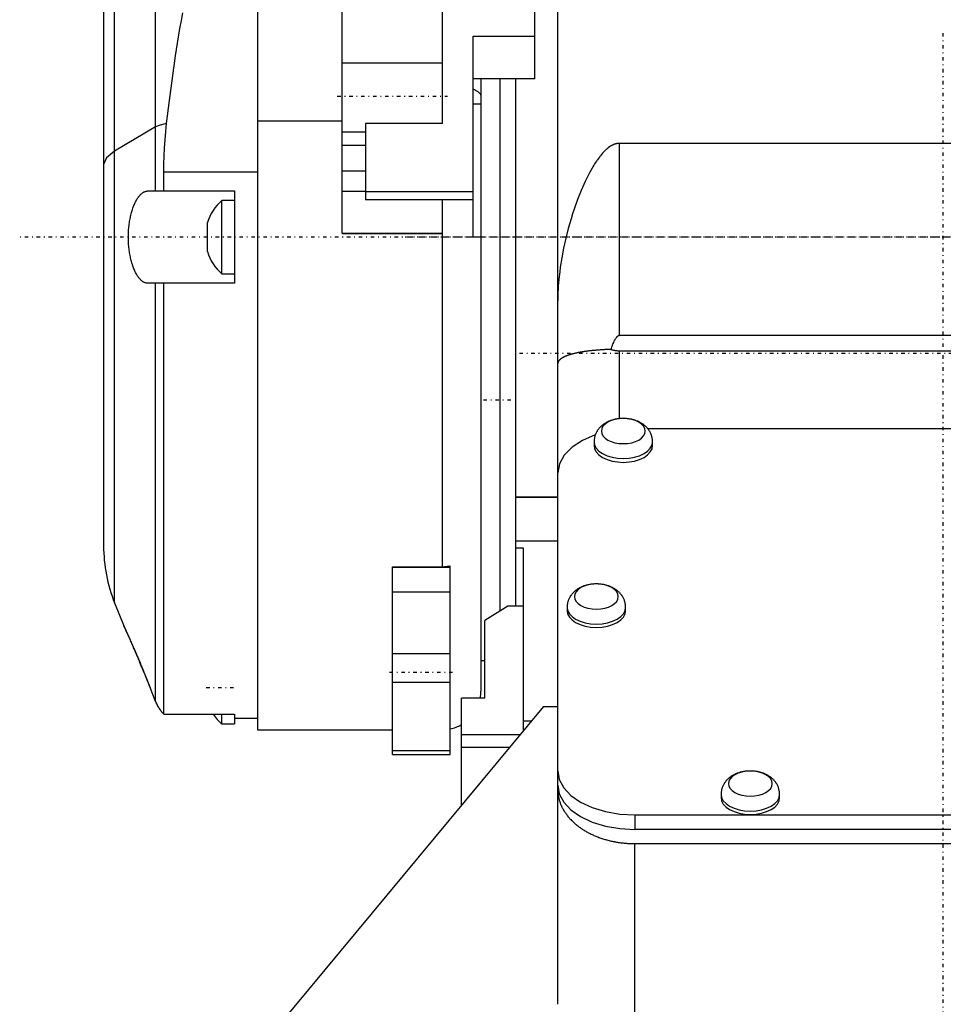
# Model space of a CAD drawing. Extents: x -128 to 128, y -5 to 906.
# Tile 3 of 8: x -120 to 0, y 230 to 358. Entities that reach past the tile are written whole.
import ezdxf

# ---------------------------------------------------------------- set-up
doc = ezdxf.new("R2010")
doc.units = 0
doc.linetypes.add('CENTER', pattern=[1.5, 0.45, -0.5, 0.05, -0.5])
doc.layers.add('AM_0', color=7, linetype='CONTINUOUS')
doc.layers.add('AM_7', color=7, linetype='CENTER')

msp = doc.modelspace()

# ---------------------------------------------------------------- linework, layer by layer
at = {"layer": 'AM_0', "color": 7, "linetype": 'CONTINUOUS'}
for p, q in [((-107.57, 282.48), (-107.57, 770.02)), ((-109, 762.6), (-109, 289.9)), ((-65, 344.77), (-65, 408)), ((-78, 330.46), (-78, 393.43)), ((-102.24, 336), (-102.24, 384)), ((-53, 350.55), (-53, 376.02)), ((-89, 362.34), (-89, 266)), ((-50, 230.33), (-50, 360)), ((-61, 356.11), (-53, 356.11)), ((-61, 330), (-61, 356.11)), ((-78, 352.64), (-65, 352.64)), ((-53, 350.55), (-61, 350.55)), ((-60, 350.55), (-60, 271)), ((-57.5, 281.44), (-57.5, 350.56)), ((-55.5, 350.55), (-55.5, 282.07)), ((-61, 347.3), (-60, 347.3)), ((-102.24, 344.31), (-107.57, 341.17)), ((-78, 345.05), (-89, 345.05)), ((-75, 344.77), (-75, 334.85)), ((-65, 344.77), (-75, 344.77)), ((-78, 343.67), (-75, 343.67)), ((-78, 341.97), (-75, 341.97)), ((-42, 317.2), (-42, 342.17)), ((42, 342.17), (-42, 342.17)), ((-101.17, 336), (-101.17, 338.49)), ((-101.17, 338.49), (-89, 338.49)), ((-78, 338.62), (-75, 338.62)), ((-103.26, 336), (-92, 336)), ((-92, 336), (-92, 324)), ((-78, 335.98), (-75, 335.98)), ((-61, 335.89), (-75, 335.89)), ((-92, 334.75), (-93.65, 334.75)), ((-93.65, 325.25), (-93.65, 334.75)), ((-61, 334.85), (-75, 334.85)), ((-65, 287.16), (-65, 334.85)), ((-95.5, 328.12), (-95.5, 331.88)), ((-78, 330.49), (-65, 330.49)), ((-65, 330.46), (-78, 330.46)), ((-60, 330), (-61, 330)), ((-93.65, 325.25), (-92, 325.25)), ((-92, 324), (-103.26, 324)), ((-102.24, 269.67), (-102.24, 324)), ((-101.17, 268.01), (-101.17, 324)), ((42, 317.2), (-42, 317.2)), ((-42, 315.24), (42, 315.24)), ((-42, 306.41), (-42, 315.24)), ((38.32, 305.11), (-38.32, 305.11)), ((-45.3, 303.41), (-45.3, 302.92)), ((-37.7, 302.92), (-37.7, 303.41)), ((-55.5, 296.28), (-50, 296.28)), ((-55.5, 296.21), (-50, 296.21)), ((-55.5, 290.56), (-50, 290.56)), ((-55.5, 289.63), (-54.5, 289.63)), ((-54.5, 289.63), (-54.5, 265.81)), ((-71.5, 287.16), (-65, 287.16)), ((-71.5, 262.78), (-71.5, 287.16)), ((-71.5, 287.14), (-64, 287.14)), ((-64.08, 287.27), (-64, 287.29)), ((-64.08, 287.27), (-64, 287.27)), ((-64, 262.78), (-64, 287.29)), ((-71.5, 283.92), (-64, 283.92)), ((-107.57, 282.48), (-106.38, 279.5)), ((-56.5, 282.07), (-59.5, 280.19)), ((-54.5, 282.07), (-56.5, 282.07)), ((-48.8, 281.91), (-48.8, 281.47)), ((-41.2, 281.47), (-41.2, 281.91)), ((-59.5, 270.09), (-59.5, 280.19)), ((-105.57, 277.71), (-106.38, 279.5)), ((-71.5, 275.91), (-64, 275.91)), ((-60, 275), (-59.5, 275)), ((-102.24, 269.67), (-102.97, 271.5)), ((-71.5, 272.17), (-64, 272.17)), ((-62.5, 256.2), (-62.5, 270.09)), ((-59.5, 270.09), (-62.5, 270.09)), ((-51.86, 269), (-92.81, 219.73)), ((-51.86, 269), (-50, 269)), ((-101.17, 268.01), (-92, 268.01)), ((-93.65, 266.75), (-93.65, 268.01)), ((-92, 268.01), (-92, 266.75)), ((-92, 267.5), (-89, 267.5)), ((-93.65, 266.75), (-92, 266.75)), ((-54.5, 267.15), (-53.4, 267.15)), ((-89, 266), (-71.5, 266)), ((-54.92, 265.32), (-62.5, 265.32)), ((-56.27, 263.69), (-62.5, 263.69)), ((-71.5, 263.32), (-64, 263.32)), ((-71.5, 262.78), (-64, 262.78)), ((-28.8, 257.61), (-28.8, 257.18)), ((-21.2, 257.18), (-21.2, 257.61)), ((-40, 254.93), (40, 254.93)), ((-40, 254.93), (-40, 253.04)), ((40, 253.04), (-40, 253.04)), ((-40, 251.2), (40, 251.2)), ((-40, 226.46), (-40, 251.2))]:
    msp.add_line(p, q, dxfattribs=at)
for points in [[(-100.83, 344.77), (-101.66, 344.56), (-102.24, 344.31)], [(-107.57, 341.17), (-108.64, 340.32), (-109, 339.43)], [(-45.14, 304.3), (-46.79, 303.59), (-48.15, 302.7), (-49.16, 301.67), (-49.79, 300.55), (-50, 299.38)], [(-45.3, 303.41), (-45.23, 302.98), (-45.01, 302.58), (-44.66, 302.2), (-44.19, 301.87), (-43.61, 301.6), (-42.95, 301.4), (-42.24, 301.27), (-41.5, 301.23), (-40.76, 301.27), (-40.05, 301.4), (-39.39, 301.6), (-38.81, 301.87), (-38.34, 302.2), (-37.99, 302.58), (-37.77, 302.98), (-37.7, 303.41)], [(-45.3, 302.92), (-45.23, 302.5), (-45.01, 302.09), (-44.66, 301.71), (-44.19, 301.38), (-43.61, 301.11), (-42.95, 300.91), (-42.24, 300.79), (-41.5, 300.74), (-40.76, 300.79), (-40.05, 300.91), (-39.39, 301.11), (-38.81, 301.38), (-38.34, 301.71), (-37.99, 302.09), (-37.77, 302.5), (-37.7, 302.92)], [(-48.8, 281.91), (-48.73, 281.48), (-48.51, 281.08), (-48.16, 280.7), (-47.69, 280.37), (-47.11, 280.1), (-46.45, 279.9), (-45.74, 279.77), (-45, 279.73), (-44.26, 279.77), (-43.55, 279.9), (-42.89, 280.1), (-42.31, 280.37), (-41.84, 280.7), (-41.49, 281.08), (-41.27, 281.48), (-41.2, 281.91)], [(-48.8, 281.47), (-48.73, 281.05), (-48.51, 280.64), (-48.16, 280.26), (-47.69, 279.93), (-47.11, 279.66), (-46.45, 279.46), (-45.74, 279.34), (-45, 279.29), (-44.26, 279.34), (-43.55, 279.46), (-42.89, 279.66), (-42.31, 279.93), (-41.84, 280.26), (-41.49, 280.64), (-41.27, 281.05), (-41.2, 281.47)], [(-50, 260.66), (-49.81, 259.54), (-49.24, 258.47), (-48.31, 257.47), (-47.07, 256.61), (-45.56, 255.89), (-43.83, 255.36), (-41.95, 255.04), (-40, 254.93)], [(-50, 258.78), (-49.81, 257.66), (-49.24, 256.58), (-48.31, 255.59), (-47.07, 254.72), (-45.56, 254.01), (-43.83, 253.48), (-41.95, 253.15), (-40, 253.04)], [(-28.8, 257.61), (-28.73, 257.18), (-28.51, 256.78), (-28.16, 256.4), (-27.69, 256.07), (-27.11, 255.8), (-26.45, 255.6), (-25.74, 255.47), (-25, 255.43), (-24.26, 255.47), (-23.55, 255.6), (-22.89, 255.8), (-22.31, 256.07), (-21.84, 256.4), (-21.49, 256.78), (-21.27, 257.18), (-21.2, 257.61)], [(-28.8, 257.18), (-28.73, 256.75), (-28.51, 256.34), (-28.16, 255.96), (-27.69, 255.63), (-27.11, 255.36), (-26.45, 255.16), (-25.74, 255.04), (-25, 255), (-24.26, 255.04), (-23.55, 255.16), (-22.89, 255.36), (-22.31, 255.63), (-21.84, 255.96), (-21.49, 256.34), (-21.27, 256.75), (-21.2, 257.18)]]:
    msp.add_lwpolyline(points, dxfattribs=at)
for points in [[(-44.35, 304.8), (-44.3, 304.48), (-44.14, 304.18), (-43.87, 303.89), (-43.52, 303.64), (-43.09, 303.44), (-42.59, 303.29), (-42.06, 303.2), (-41.5, 303.17), (-40.94, 303.2), (-40.41, 303.29), (-39.91, 303.44), (-39.48, 303.64), (-39.13, 303.89), (-38.86, 304.18), (-38.7, 304.48), (-38.65, 304.8), (-38.7, 305.12), (-38.86, 305.43), (-39.13, 305.71), (-39.48, 305.96), (-39.91, 306.16), (-40.41, 306.31), (-40.94, 306.41), (-41.5, 306.44), (-42.06, 306.41), (-42.59, 306.31), (-43.09, 306.16), (-43.52, 305.96), (-43.87, 305.71), (-44.14, 305.43), (-44.3, 305.12)], [(-47.85, 283.3), (-47.8, 282.98), (-47.64, 282.68), (-47.37, 282.39), (-47.02, 282.14), (-46.59, 281.94), (-46.09, 281.79), (-45.56, 281.7), (-45, 281.67), (-44.44, 281.7), (-43.91, 281.79), (-43.41, 281.94), (-42.98, 282.14), (-42.63, 282.39), (-42.36, 282.68), (-42.2, 282.98), (-42.15, 283.3), (-42.2, 283.62), (-42.36, 283.93), (-42.63, 284.21), (-42.98, 284.46), (-43.41, 284.66), (-43.91, 284.81), (-44.44, 284.91), (-45, 284.94), (-45.56, 284.91), (-46.09, 284.81), (-46.59, 284.66), (-47.02, 284.46), (-47.37, 284.21), (-47.64, 283.93), (-47.8, 283.62)], [(-27.85, 259), (-27.8, 258.68), (-27.64, 258.38), (-27.37, 258.09), (-27.02, 257.84), (-26.59, 257.64), (-26.09, 257.49), (-25.56, 257.4), (-25, 257.37), (-24.44, 257.4), (-23.91, 257.49), (-23.41, 257.64), (-22.98, 257.84), (-22.63, 258.09), (-22.36, 258.38), (-22.2, 258.68), (-22.15, 259), (-22.2, 259.32), (-22.36, 259.63), (-22.63, 259.91), (-22.98, 260.16), (-23.41, 260.36), (-23.91, 260.51), (-24.44, 260.61), (-25, 260.64), (-25.56, 260.61), (-26.09, 260.51), (-26.59, 260.36), (-27.02, 260.16), (-27.37, 259.91), (-27.64, 259.63), (-27.8, 259.32)]]:
    msp.add_lwpolyline(points, close=True, dxfattribs=at)
for points in [[(-100.83, 344.77, 0), (-100.45, 347.76, 0), (-99.65, 353.55, 0), (-99.08, 357.11, 0), (-98.9, 358.13, 0), (-98.71, 359.13, 0)], [(-61, 349.23, 0), (-60.95, 349.21, 0), (-60.84, 349.16, 0), (-60.74, 349.11, 0), (-60.7, 349.09, 0), (-60.65, 349.06, 0), (-60.56, 349.01, 0), (-60.48, 348.96, 0), (-60.41, 348.92, 0), (-60.35, 348.87, 0), (-60.29, 348.82, 0), (-60.26, 348.79, 0), (-60.23, 348.76, 0), (-60.18, 348.71, 0), (-60.13, 348.66, 0), (-60.1, 348.6, 0), (-60.06, 348.54, 0), (-60.04, 348.49, 0), (-60.03, 348.46, 0), (-60.02, 348.43, 0), (-60.01, 348.38, 0), (-60, 348.32, 0), (-60, 348.3, 0)], [(-101.17, 338.49, 0), (-101.16, 339.49, 0), (-101.09, 341.57, 0), (-100.94, 343.71, 0), (-100.83, 344.77, 0)], [(-42, 342.17, 0), (-42.02, 342.17, 0), (-42.05, 342.17, 0), (-42.08, 342.17, 0), (-42.1, 342.17, 0), (-42.12, 342.17, 0), (-42.15, 342.17, 0), (-42.19, 342.16, 0), (-42.22, 342.16, 0), (-42.26, 342.16, 0), (-42.29, 342.15, 0), (-42.31, 342.15, 0), (-42.32, 342.15, 0), (-42.36, 342.14, 0), (-42.39, 342.13, 0), (-42.43, 342.12, 0), (-42.46, 342.12, 0), (-42.5, 342.11, 0), (-42.51, 342.1, 0), (-42.53, 342.1, 0), (-42.56, 342.09, 0), (-42.6, 342.08, 0), (-42.62, 342.07, 0), (-42.63, 342.07, 0), (-42.67, 342.06, 0), (-42.7, 342.04, 0), (-42.72, 342.04, 0), (-42.73, 342.03, 0), (-42.77, 342.02, 0), (-42.8, 342, 0), (-42.83, 341.99, 0), (-42.87, 341.97, 0), (-42.9, 341.96, 0), (-42.91, 341.95, 0), (-42.93, 341.94, 0), (-42.96, 341.93, 0), (-42.99, 341.91, 0), (-43.03, 341.89, 0), (-43.06, 341.88, 0), (-43.09, 341.86, 0), (-43.1, 341.85, 0), (-43.12, 341.84, 0), (-43.15, 341.82, 0), (-43.18, 341.8, 0), (-43.29, 341.74, 0), (-43.46, 341.61, 0), (-43.61, 341.49, 0), (-43.69, 341.42, 0), (-43.77, 341.35, 0), (-43.92, 341.21, 0), (-44.06, 341.06, 0), (-44.21, 340.91, 0), (-44.35, 340.75, 0), (-44.48, 340.58, 0), (-44.55, 340.49, 0), (-44.61, 340.41, 0), (-44.74, 340.23, 0), (-44.87, 340.06, 0), (-44.93, 339.97, 0), (-44.99, 339.88, 0), (-45.11, 339.69, 0), (-45.23, 339.51, 0), (-45.29, 339.42, 0), (-45.34, 339.33, 0), (-45.45, 339.15, 0), (-45.56, 338.96, 0), (-45.9, 338.34, 0), (-46.45, 337.24, 0), (-46.96, 336.08, 0), (-47.44, 334.88, 0), (-47.88, 333.64, 0), (-48.09, 333.02, 0), (-48.28, 332.39, 0), (-48.65, 331.12, 0), (-48.97, 329.85, 0), (-49.25, 328.58, 0), (-49.49, 327.33, 0), (-49.68, 326.11, 0), (-49.76, 325.51, 0), (-49.83, 324.9, 0), (-49.94, 323.66, 0), (-49.99, 322.41, 0), (-50, 321.78, 0)], [(-103.26, 324, 0), (-103.29, 324, 0), (-103.36, 324.01, 0), (-103.43, 324.01, 0), (-103.46, 324.02, 0), (-103.49, 324.03, 0), (-103.56, 324.05, 0), (-103.62, 324.07, 0), (-103.69, 324.1, 0), (-103.76, 324.13, 0), (-103.82, 324.16, 0), (-103.86, 324.19, 0), (-103.89, 324.21, 0), (-103.96, 324.25, 0), (-104.02, 324.31, 0), (-104.09, 324.36, 0), (-104.16, 324.42, 0), (-104.22, 324.49, 0), (-104.26, 324.52, 0), (-104.29, 324.56, 0), (-104.36, 324.64, 0), (-104.42, 324.72, 0), (-104.45, 324.76, 0), (-104.48, 324.8, 0), (-104.55, 324.89, 0), (-104.61, 324.99, 0), (-104.64, 325.03, 0), (-104.67, 325.08, 0), (-104.73, 325.19, 0), (-104.79, 325.29, 0), (-104.85, 325.4, 0), (-104.9, 325.51, 0), (-104.96, 325.63, 0), (-104.98, 325.69, 0), (-105.01, 325.75, 0), (-105.06, 325.87, 0), (-105.11, 325.99, 0), (-105.16, 326.12, 0), (-105.2, 326.25, 0), (-105.25, 326.39, 0), (-105.27, 326.46, 0), (-105.29, 326.53, 0), (-105.34, 326.67, 0), (-105.38, 326.82, 0), (-105.42, 326.97, 0), (-105.46, 327.13, 0), (-105.5, 327.29, 0), (-105.51, 327.37, 0), (-105.53, 327.46, 0), (-105.56, 327.62, 0), (-105.6, 327.79, 0), (-105.62, 327.96, 0), (-105.65, 328.14, 0), (-105.67, 328.31, 0), (-105.69, 328.4, 0), (-105.7, 328.49, 0), (-105.72, 328.67, 0), (-105.73, 328.84, 0), (-105.75, 329.02, 0), (-105.76, 329.2, 0), (-105.77, 329.38, 0), (-105.77, 329.47, 0), (-105.77, 329.56, 0), (-105.78, 329.74, 0), (-105.78, 329.91, 0), (-105.78, 330, 0), (-105.78, 330.09, 0), (-105.78, 330.26, 0), (-105.77, 330.44, 0), (-105.77, 330.53, 0), (-105.77, 330.62, 0), (-105.76, 330.8, 0), (-105.75, 330.98, 0), (-105.73, 331.16, 0), (-105.72, 331.33, 0), (-105.7, 331.51, 0), (-105.69, 331.6, 0), (-105.67, 331.69, 0), (-105.65, 331.86, 0), (-105.62, 332.04, 0), (-105.6, 332.21, 0), (-105.56, 332.38, 0), (-105.53, 332.54, 0), (-105.51, 332.63, 0), (-105.5, 332.71, 0), (-105.46, 332.87, 0), (-105.42, 333.03, 0), (-105.38, 333.18, 0), (-105.34, 333.33, 0), (-105.29, 333.47, 0), (-105.27, 333.54, 0), (-105.25, 333.61, 0), (-105.2, 333.75, 0), (-105.16, 333.88, 0), (-105.11, 334.01, 0), (-105.06, 334.13, 0), (-105.01, 334.25, 0), (-104.98, 334.31, 0), (-104.96, 334.37, 0), (-104.9, 334.49, 0), (-104.85, 334.6, 0), (-104.79, 334.71, 0), (-104.73, 334.81, 0), (-104.67, 334.92, 0), (-104.64, 334.97, 0), (-104.61, 335.01, 0), (-104.55, 335.11, 0), (-104.48, 335.2, 0), (-104.45, 335.24, 0), (-104.42, 335.28, 0), (-104.36, 335.36, 0), (-104.29, 335.44, 0), (-104.26, 335.48, 0), (-104.22, 335.51, 0), (-104.16, 335.58, 0), (-104.09, 335.64, 0), (-104.02, 335.69, 0), (-103.96, 335.75, 0), (-103.89, 335.79, 0), (-103.86, 335.81, 0), (-103.82, 335.84, 0), (-103.76, 335.87, 0), (-103.69, 335.9, 0), (-103.62, 335.93, 0), (-103.56, 335.95, 0), (-103.49, 335.97, 0), (-103.46, 335.98, 0), (-103.43, 335.99, 0), (-103.36, 335.99, 0), (-103.29, 336, 0), (-103.26, 336, 0)], [(-42, 317.2, 0), (-42.01, 317.2, 0), (-42.02, 317.2, 0), (-42.03, 317.2, 0), (-42.03, 317.2, 0), (-42.04, 317.2, 0), (-42.05, 317.2, 0), (-42.06, 317.19, 0), (-42.07, 317.19, 0), (-42.08, 317.19, 0), (-42.09, 317.19, 0), (-42.09, 317.19, 0), (-42.1, 317.18, 0), (-42.11, 317.18, 0), (-42.12, 317.18, 0), (-42.13, 317.17, 0), (-42.14, 317.17, 0), (-42.15, 317.17, 0), (-42.15, 317.16, 0), (-42.16, 317.16, 0), (-42.17, 317.16, 0), (-42.18, 317.15, 0), (-42.19, 317.15, 0), (-42.19, 317.15, 0), (-42.2, 317.14, 0), (-42.21, 317.13, 0), (-42.22, 317.13, 0), (-42.22, 317.13, 0), (-42.23, 317.12, 0), (-42.24, 317.11, 0), (-42.25, 317.11, 0), (-42.26, 317.1, 0), (-42.27, 317.09, 0), (-42.28, 317.09, 0), (-42.28, 317.08, 0), (-42.29, 317.07, 0), (-42.3, 317.06, 0), (-42.31, 317.06, 0), (-42.33, 317.05, 0), (-42.34, 317.04, 0), (-42.34, 317.03, 0), (-42.35, 317.03, 0), (-42.36, 317.02, 0), (-42.37, 317, 0), (-42.38, 316.99, 0), (-42.39, 316.98, 0), (-42.4, 316.97, 0), (-42.4, 316.96, 0), (-42.41, 316.96, 0), (-42.42, 316.95, 0), (-42.43, 316.93, 0), (-42.46, 316.89, 0), (-42.53, 316.8, 0), (-42.56, 316.75, 0), (-42.59, 316.7, 0), (-42.65, 316.59, 0), (-42.71, 316.47, 0), (-42.77, 316.33, 0), (-42.84, 316.19, 0), (-42.9, 316.04, 0), (-42.93, 315.95, 0), (-42.96, 315.87, 0), (-43.02, 315.69, 0), (-43.08, 315.51, 0), (-43.11, 315.41, 0)], [(-43.11, 315.41, 0), (-43.16, 315.41, 0), (-43.27, 315.4, 0), (-43.38, 315.4, 0), (-43.43, 315.4, 0), (-43.48, 315.4, 0), (-43.59, 315.39, 0), (-43.69, 315.39, 0), (-43.79, 315.38, 0), (-43.9, 315.38, 0), (-44, 315.37, 0), (-44.05, 315.37, 0), (-44.1, 315.37, 0), (-44.21, 315.36, 0), (-44.31, 315.35, 0), (-44.41, 315.35, 0), (-44.51, 315.34, 0), (-44.62, 315.33, 0), (-44.67, 315.33, 0), (-44.72, 315.33, 0), (-44.82, 315.32, 0), (-44.92, 315.31, 0), (-44.97, 315.31, 0), (-45.02, 315.3, 0), (-45.11, 315.29, 0), (-45.21, 315.29, 0), (-45.26, 315.28, 0), (-45.31, 315.28, 0), (-45.41, 315.27, 0), (-45.5, 315.26, 0), (-45.6, 315.25, 0), (-45.69, 315.24, 0), (-45.79, 315.23, 0), (-45.83, 315.22, 0), (-45.88, 315.22, 0), (-45.97, 315.21, 0), (-46.07, 315.19, 0), (-46.16, 315.18, 0), (-46.25, 315.17, 0), (-46.34, 315.16, 0), (-46.38, 315.15, 0), (-46.43, 315.15, 0), (-46.51, 315.13, 0), (-46.6, 315.12, 0), (-46.69, 315.11, 0), (-46.77, 315.09, 0), (-46.86, 315.08, 0), (-46.9, 315.07, 0), (-46.94, 315.07, 0), (-47.02, 315.05, 0), (-47.11, 315.04, 0), (-47.19, 315.02, 0), (-47.27, 315.01, 0), (-47.35, 314.99, 0), (-47.39, 314.98, 0), (-47.43, 314.98, 0), (-47.5, 314.96, 0), (-47.58, 314.94, 0), (-47.66, 314.93, 0), (-47.73, 314.91, 0), (-47.8, 314.89, 0), (-47.84, 314.88, 0), (-47.88, 314.88, 0), (-47.95, 314.86, 0), (-48.02, 314.84, 0), (-48.05, 314.83, 0), (-48.09, 314.82, 0), (-48.16, 314.8, 0), (-48.22, 314.79, 0), (-48.26, 314.78, 0), (-48.29, 314.77, 0), (-48.35, 314.75, 0), (-48.42, 314.73, 0), (-48.48, 314.71, 0), (-48.54, 314.69, 0), (-48.6, 314.67, 0), (-48.63, 314.66, 0), (-48.66, 314.65, 0), (-48.72, 314.63, 0), (-48.77, 314.61, 0), (-48.83, 314.59, 0), (-48.88, 314.57, 0), (-48.94, 314.55, 0), (-48.96, 314.54, 0), (-48.99, 314.53, 0), (-49.04, 314.5, 0), (-49.09, 314.48, 0), (-49.14, 314.46, 0), (-49.18, 314.44, 0), (-49.23, 314.42, 0), (-49.25, 314.4, 0), (-49.28, 314.39, 0), (-49.32, 314.37, 0), (-49.36, 314.35, 0), (-49.4, 314.32, 0), (-49.44, 314.3, 0), (-49.48, 314.28, 0), (-49.5, 314.27, 0), (-49.52, 314.25, 0), (-49.55, 314.23, 0), (-49.59, 314.21, 0), (-49.62, 314.18, 0), (-49.65, 314.16, 0), (-49.68, 314.13, 0), (-49.69, 314.12, 0), (-49.71, 314.11, 0), (-49.74, 314.08, 0), (-49.76, 314.06, 0), (-49.78, 314.05, 0), (-49.79, 314.03, 0), (-49.81, 314.01, 0), (-49.83, 313.98, 0), (-49.84, 313.97, 0), (-49.85, 313.96, 0), (-49.87, 313.93, 0), (-49.89, 313.91, 0), (-49.91, 313.88, 0), (-49.92, 313.85, 0), (-49.94, 313.83, 0), (-49.94, 313.82, 0), (-49.95, 313.8, 0), (-49.96, 313.78, 0), (-49.97, 313.75, 0), (-49.98, 313.72, 0), (-49.99, 313.7, 0), (-49.99, 313.67, 0), (-49.99, 313.66, 0), (-50, 313.64, 0), (-50, 313.62, 0), (-50, 313.59, 0), (-50, 313.58, 0)], [(-43.11, 315.41, 0), (-43.08, 315.4, 0), (-43.03, 315.38, 0), (-42.97, 315.37, 0), (-42.94, 315.36, 0), (-42.91, 315.35, 0), (-42.85, 315.34, 0), (-42.78, 315.32, 0), (-42.72, 315.31, 0), (-42.66, 315.3, 0), (-42.59, 315.29, 0), (-42.56, 315.28, 0), (-42.53, 315.28, 0), (-42.47, 315.27, 0), (-42.4, 315.26, 0), (-42.34, 315.25, 0), (-42.28, 315.25, 0), (-42.21, 315.24, 0), (-42.18, 315.24, 0), (-42.15, 315.24, 0), (-42.09, 315.24, 0), (-42.03, 315.24, 0), (-42, 315.24, 0)], [(-37.7, 303.41, 0), (-37.7, 303.46, 0), (-37.7, 303.56, 0), (-37.71, 303.65, 0), (-37.72, 303.7, 0), (-37.72, 303.75, 0), (-37.74, 303.85, 0), (-37.76, 303.94, 0), (-37.78, 304.04, 0), (-37.8, 304.13, 0), (-37.83, 304.23, 0), (-37.85, 304.27, 0), (-37.86, 304.32, 0), (-37.9, 304.41, 0), (-37.94, 304.5, 0), (-37.98, 304.58, 0), (-38.02, 304.67, 0), (-38.07, 304.76, 0), (-38.1, 304.8, 0), (-38.12, 304.84, 0), (-38.18, 304.92, 0), (-38.23, 305, 0), (-38.26, 305.04, 0), (-38.29, 305.08, 0), (-38.35, 305.15, 0), (-38.42, 305.23, 0), (-38.45, 305.26, 0), (-38.48, 305.3, 0), (-38.55, 305.37, 0), (-38.62, 305.43, 0), (-38.7, 305.5, 0), (-38.77, 305.56, 0), (-38.85, 305.62, 0), (-38.89, 305.65, 0), (-38.93, 305.68, 0), (-39.01, 305.73, 0), (-39.09, 305.79, 0), (-39.17, 305.84, 0), (-39.26, 305.89, 0), (-39.35, 305.94, 0), (-39.39, 305.96, 0), (-39.43, 305.98, 0), (-39.53, 306.03, 0), (-39.62, 306.07, 0), (-39.71, 306.11, 0), (-39.81, 306.15, 0), (-39.91, 306.18, 0), (-39.96, 306.2, 0), (-40.01, 306.21, 0), (-40.11, 306.25, 0), (-40.21, 306.28, 0), (-40.32, 306.3, 0), (-40.43, 306.33, 0), (-40.53, 306.35, 0), (-40.59, 306.36, 0), (-40.64, 306.37, 0), (-40.75, 306.39, 0), (-40.86, 306.4, 0), (-40.97, 306.41, 0), (-41.08, 306.42, 0), (-41.19, 306.43, 0), (-41.25, 306.44, 0), (-41.3, 306.44, 0), (-41.41, 306.44, 0), (-41.52, 306.44, 0), (-41.58, 306.44, 0), (-41.63, 306.44, 0), (-41.74, 306.44, 0), (-41.86, 306.43, 0), (-41.91, 306.43, 0), (-41.97, 306.42, 0), (-42.08, 306.41, 0), (-42.19, 306.4, 0), (-42.3, 306.38, 0), (-42.4, 306.36, 0), (-42.51, 306.34, 0), (-42.56, 306.33, 0), (-42.61, 306.32, 0), (-42.71, 306.29, 0), (-42.82, 306.27, 0), (-42.91, 306.24, 0), (-43.01, 306.21, 0), (-43.11, 306.18, 0), (-43.15, 306.16, 0), (-43.2, 306.14, 0), (-43.29, 306.1, 0), (-43.38, 306.07, 0), (-43.47, 306.03, 0), (-43.56, 305.98, 0), (-43.65, 305.94, 0), (-43.69, 305.92, 0), (-43.73, 305.9, 0), (-43.81, 305.85, 0), (-43.9, 305.8, 0), (-43.98, 305.75, 0), (-44.05, 305.69, 0), (-44.13, 305.64, 0), (-44.17, 305.61, 0), (-44.21, 305.58, 0), (-44.28, 305.52, 0), (-44.35, 305.46, 0), (-44.42, 305.39, 0), (-44.49, 305.32, 0), (-44.55, 305.26, 0), (-44.59, 305.22, 0), (-44.62, 305.19, 0), (-44.68, 305.11, 0), (-44.74, 305.04, 0), (-44.76, 305, 0), (-44.79, 304.96, 0), (-44.85, 304.89, 0), (-44.9, 304.81, 0), (-44.92, 304.77, 0), (-44.95, 304.72, 0), (-44.99, 304.64, 0), (-45.04, 304.56, 0), (-45.07, 304.47, 0), (-45.11, 304.38, 0), (-45.15, 304.29, 0), (-45.16, 304.25, 0), (-45.18, 304.2, 0), (-45.2, 304.11, 0), (-45.23, 304.02, 0), (-45.25, 303.93, 0), (-45.26, 303.84, 0), (-45.28, 303.74, 0), (-45.28, 303.7, 0), (-45.29, 303.65, 0), (-45.3, 303.55, 0), (-45.3, 303.46, 0), (-45.3, 303.41, 0)], [(-65, 287.16, 0), (-64.98, 287.16, 0), (-64.95, 287.16, 0), (-64.91, 287.16, 0), (-64.89, 287.16, 0), (-64.87, 287.16, 0), (-64.83, 287.17, 0), (-64.78, 287.17, 0), (-64.73, 287.18, 0), (-64.68, 287.19, 0), (-64.62, 287.19, 0), (-64.59, 287.2, 0), (-64.56, 287.2, 0), (-64.5, 287.21, 0), (-64.45, 287.22, 0), (-64.39, 287.23, 0), (-64.33, 287.24, 0), (-64.28, 287.24, 0), (-64.25, 287.25, 0), (-64.22, 287.25, 0), (-64.16, 287.26, 0), (-64.1, 287.27, 0), (-64.08, 287.27, 0)], [(-41.2, 281.91, 0), (-41.2, 281.96, 0), (-41.2, 282.06, 0), (-41.21, 282.15, 0), (-41.22, 282.2, 0), (-41.22, 282.25, 0), (-41.24, 282.35, 0), (-41.26, 282.44, 0), (-41.28, 282.54, 0), (-41.3, 282.63, 0), (-41.33, 282.73, 0), (-41.35, 282.77, 0), (-41.36, 282.82, 0), (-41.4, 282.91, 0), (-41.44, 283, 0), (-41.48, 283.08, 0), (-41.52, 283.17, 0), (-41.57, 283.26, 0), (-41.6, 283.3, 0), (-41.62, 283.34, 0), (-41.68, 283.42, 0), (-41.73, 283.5, 0), (-41.76, 283.54, 0), (-41.79, 283.58, 0), (-41.85, 283.65, 0), (-41.92, 283.73, 0), (-41.95, 283.76, 0), (-41.98, 283.8, 0), (-42.05, 283.87, 0), (-42.12, 283.93, 0), (-42.2, 284, 0), (-42.27, 284.06, 0), (-42.35, 284.12, 0), (-42.39, 284.15, 0), (-42.43, 284.18, 0), (-42.51, 284.23, 0), (-42.59, 284.29, 0), (-42.67, 284.34, 0), (-42.76, 284.39, 0), (-42.85, 284.44, 0), (-42.89, 284.46, 0), (-42.93, 284.48, 0), (-43.03, 284.53, 0), (-43.12, 284.57, 0), (-43.21, 284.61, 0), (-43.31, 284.65, 0), (-43.41, 284.68, 0), (-43.46, 284.7, 0), (-43.51, 284.71, 0), (-43.61, 284.75, 0), (-43.71, 284.78, 0), (-43.82, 284.8, 0), (-43.93, 284.83, 0), (-44.03, 284.85, 0), (-44.09, 284.86, 0), (-44.14, 284.87, 0), (-44.25, 284.89, 0), (-44.36, 284.9, 0), (-44.47, 284.91, 0), (-44.58, 284.92, 0), (-44.69, 284.93, 0), (-44.75, 284.94, 0), (-44.8, 284.94, 0), (-44.91, 284.94, 0), (-45.02, 284.94, 0), (-45.08, 284.94, 0), (-45.13, 284.94, 0), (-45.24, 284.94, 0), (-45.36, 284.93, 0), (-45.41, 284.93, 0), (-45.47, 284.92, 0), (-45.58, 284.91, 0), (-45.69, 284.9, 0), (-45.8, 284.88, 0), (-45.9, 284.86, 0), (-46.01, 284.84, 0), (-46.06, 284.83, 0), (-46.11, 284.82, 0), (-46.21, 284.79, 0), (-46.32, 284.77, 0), (-46.41, 284.74, 0), (-46.51, 284.71, 0), (-46.61, 284.68, 0), (-46.65, 284.66, 0), (-46.7, 284.64, 0), (-46.79, 284.6, 0), (-46.88, 284.57, 0), (-46.97, 284.53, 0), (-47.06, 284.48, 0), (-47.15, 284.44, 0), (-47.19, 284.42, 0), (-47.23, 284.4, 0), (-47.31, 284.35, 0), (-47.4, 284.3, 0), (-47.48, 284.25, 0), (-47.55, 284.19, 0), (-47.63, 284.14, 0), (-47.67, 284.11, 0), (-47.71, 284.08, 0), (-47.78, 284.02, 0), (-47.85, 283.96, 0), (-47.92, 283.89, 0), (-47.99, 283.82, 0), (-48.05, 283.76, 0), (-48.09, 283.72, 0), (-48.12, 283.69, 0), (-48.18, 283.61, 0), (-48.24, 283.54, 0), (-48.26, 283.5, 0), (-48.29, 283.46, 0), (-48.35, 283.39, 0), (-48.4, 283.31, 0), (-48.42, 283.27, 0), (-48.45, 283.22, 0), (-48.49, 283.14, 0), (-48.54, 283.06, 0), (-48.57, 282.97, 0), (-48.61, 282.88, 0), (-48.65, 282.79, 0), (-48.66, 282.75, 0), (-48.68, 282.7, 0), (-48.7, 282.61, 0), (-48.73, 282.52, 0), (-48.75, 282.43, 0), (-48.76, 282.34, 0), (-48.78, 282.24, 0), (-48.78, 282.2, 0), (-48.79, 282.15, 0), (-48.8, 282.05, 0), (-48.8, 281.96, 0), (-48.8, 281.91, 0)], [(-106.38, 279.5, 0), (-106.38, 279.5, 0), (-106.38, 279.5, 0), (-106.38, 279.49, 0), (-106.38, 279.49, 0), (-106.38, 279.49, 0), (-106.37, 279.48, 0), (-106.37, 279.47, 0), (-106.36, 279.46, 0), (-106.36, 279.45, 0), (-106.35, 279.44, 0), (-106.35, 279.43, 0), (-106.34, 279.42, 0), (-106.34, 279.4, 0), (-106.33, 279.38, 0), (-106.32, 279.36, 0), (-106.31, 279.34, 0), (-106.29, 279.31, 0), (-106.29, 279.3, 0), (-106.28, 279.28, 0), (-106.27, 279.26, 0), (-106.25, 279.22, 0), (-106.25, 279.21, 0), (-106.24, 279.19, 0), (-106.22, 279.16, 0), (-106.21, 279.12, 0), (-106.2, 279.1, 0), (-106.19, 279.08, 0), (-106.17, 279.04, 0), (-106.15, 279, 0), (-106.13, 278.96, 0), (-106.11, 278.91, 0), (-106.09, 278.87, 0), (-106.08, 278.84, 0), (-106.07, 278.82, 0), (-106.05, 278.77, 0), (-106.02, 278.72, 0), (-106, 278.66, 0), (-105.97, 278.61, 0), (-105.95, 278.55, 0), (-105.93, 278.52, 0), (-105.92, 278.5, 0), (-105.9, 278.44, 0), (-105.87, 278.38, 0), (-105.84, 278.31, 0), (-105.81, 278.25, 0), (-105.78, 278.19, 0), (-105.77, 278.16, 0), (-105.75, 278.12, 0), (-105.72, 278.06, 0), (-105.69, 277.99, 0), (-105.66, 277.92, 0), (-105.63, 277.85, 0), (-105.6, 277.78, 0), (-105.59, 277.75, 0), (-105.57, 277.71, 0), (-105.54, 277.64, 0), (-105.51, 277.57, 0), (-105.47, 277.49, 0), (-105.44, 277.42, 0), (-105.41, 277.34, 0), (-105.39, 277.3, 0), (-105.37, 277.26, 0), (-105.34, 277.18, 0), (-105.3, 277.1, 0), (-105.28, 277.06, 0), (-105.26, 277.02, 0), (-105.23, 276.94, 0), (-105.19, 276.85, 0), (-105.17, 276.81, 0), (-105.15, 276.77, 0), (-105.11, 276.68, 0), (-105.08, 276.59, 0), (-105.04, 276.5, 0), (-105, 276.41, 0), (-104.96, 276.32, 0), (-104.94, 276.27, 0), (-104.92, 276.22, 0), (-104.88, 276.13, 0), (-104.84, 276.03, 0), (-104.79, 275.94, 0), (-104.75, 275.84, 0), (-104.71, 275.74, 0), (-104.69, 275.69, 0), (-104.67, 275.64, 0), (-104.62, 275.54, 0), (-104.58, 275.44, 0), (-104.54, 275.34, 0), (-104.49, 275.23, 0), (-104.45, 275.13, 0), (-104.43, 275.08, 0), (-104.41, 275.03, 0), (-104.36, 274.92, 0), (-104.32, 274.82, 0), (-104.27, 274.71, 0), (-104.23, 274.6, 0), (-104.19, 274.5, 0), (-104.16, 274.44, 0), (-104.14, 274.39, 0), (-104.1, 274.28, 0), (-104.05, 274.17, 0), (-104.01, 274.07, 0), (-103.96, 273.96, 0), (-103.92, 273.85, 0), (-103.89, 273.8, 0), (-103.87, 273.74, 0), (-103.83, 273.63, 0), (-103.78, 273.52, 0), (-103.76, 273.47, 0), (-103.74, 273.41, 0), (-103.69, 273.31, 0), (-103.65, 273.2, 0), (-103.63, 273.14, 0), (-103.6, 273.09, 0), (-103.56, 272.98, 0), (-103.52, 272.87, 0), (-103.47, 272.76, 0), (-103.43, 272.66, 0), (-103.39, 272.55, 0), (-103.36, 272.5, 0), (-103.34, 272.44, 0), (-103.3, 272.33, 0), (-103.26, 272.22, 0), (-103.21, 272.11, 0), (-103.17, 272, 0), (-103.12, 271.89, 0), (-103.1, 271.84, 0), (-103.08, 271.78, 0), (-103.03, 271.67, 0), (-102.99, 271.56, 0), (-102.97, 271.5, 0)], [(-102.97, 271.5, 0), (-103.04, 271.68, 0), (-103.19, 272.05, 0), (-103.33, 272.41, 0), (-103.4, 272.59, 0), (-103.47, 272.76, 0), (-103.62, 273.12, 0), (-103.76, 273.47, 0), (-103.91, 273.83, 0), (-104.06, 274.19, 0), (-104.2, 274.54, 0), (-104.28, 274.72, 0), (-104.35, 274.89, 0), (-104.49, 275.23, 0), (-104.64, 275.56, 0), (-104.77, 275.89, 0), (-104.91, 276.2, 0), (-105.04, 276.51, 0), (-105.1, 276.65, 0), (-105.17, 276.8, 0), (-105.29, 277.08, 0), (-105.4, 277.34, 0), (-105.46, 277.46, 0)], [(-102.24, 269.67, 0), (-102.22, 269.62, 0), (-102.18, 269.53, 0), (-102.14, 269.43, 0), (-102.12, 269.38, 0), (-102.09, 269.33, 0), (-102.04, 269.23, 0), (-101.99, 269.13, 0), (-101.94, 269.04, 0), (-101.88, 268.94, 0), (-101.82, 268.84, 0), (-101.79, 268.79, 0), (-101.76, 268.75, 0), (-101.7, 268.65, 0), (-101.63, 268.56, 0), (-101.56, 268.47, 0), (-101.49, 268.38, 0), (-101.42, 268.3, 0), (-101.39, 268.25, 0), (-101.35, 268.21, 0), (-101.28, 268.13, 0), (-101.21, 268.05, 0), (-101.17, 268.01, 0)], [(-101.17, 268.01, 0), (-101.21, 268.05, 0), (-101.28, 268.13, 0), (-101.35, 268.21, 0), (-101.39, 268.25, 0), (-101.42, 268.3, 0), (-101.49, 268.38, 0), (-101.56, 268.47, 0), (-101.63, 268.56, 0), (-101.7, 268.65, 0), (-101.76, 268.75, 0), (-101.79, 268.79, 0), (-101.82, 268.84, 0), (-101.88, 268.94, 0), (-101.94, 269.04, 0), (-101.99, 269.13, 0), (-102.04, 269.23, 0), (-102.09, 269.33, 0), (-102.12, 269.38, 0), (-102.14, 269.43, 0), (-102.18, 269.53, 0), (-102.22, 269.62, 0), (-102.24, 269.67, 0)], [(-21.2, 257.61, 0), (-21.2, 257.66, 0), (-21.2, 257.76, 0), (-21.21, 257.85, 0), (-21.22, 257.9, 0), (-21.22, 257.95, 0), (-21.24, 258.05, 0), (-21.26, 258.14, 0), (-21.28, 258.24, 0), (-21.3, 258.33, 0), (-21.33, 258.43, 0), (-21.35, 258.47, 0), (-21.36, 258.52, 0), (-21.4, 258.61, 0), (-21.44, 258.7, 0), (-21.48, 258.78, 0), (-21.52, 258.87, 0), (-21.57, 258.96, 0), (-21.6, 259, 0), (-21.62, 259.04, 0), (-21.68, 259.12, 0), (-21.73, 259.2, 0), (-21.76, 259.24, 0), (-21.79, 259.28, 0), (-21.85, 259.35, 0), (-21.92, 259.43, 0), (-21.95, 259.46, 0), (-21.98, 259.5, 0), (-22.05, 259.57, 0), (-22.12, 259.63, 0), (-22.2, 259.7, 0), (-22.27, 259.76, 0), (-22.35, 259.82, 0), (-22.39, 259.85, 0), (-22.43, 259.88, 0), (-22.51, 259.93, 0), (-22.59, 259.99, 0), (-22.67, 260.04, 0), (-22.76, 260.09, 0), (-22.85, 260.14, 0), (-22.89, 260.16, 0), (-22.93, 260.18, 0), (-23.03, 260.23, 0), (-23.12, 260.27, 0), (-23.21, 260.31, 0), (-23.31, 260.35, 0), (-23.41, 260.38, 0), (-23.46, 260.4, 0), (-23.51, 260.41, 0), (-23.61, 260.45, 0), (-23.71, 260.48, 0), (-23.82, 260.5, 0), (-23.93, 260.53, 0), (-24.03, 260.55, 0), (-24.09, 260.56, 0), (-24.14, 260.57, 0), (-24.25, 260.59, 0), (-24.36, 260.6, 0), (-24.47, 260.61, 0), (-24.58, 260.62, 0), (-24.69, 260.63, 0), (-24.75, 260.64, 0), (-24.8, 260.64, 0), (-24.91, 260.64, 0), (-25.02, 260.64, 0), (-25.08, 260.64, 0), (-25.13, 260.64, 0), (-25.24, 260.64, 0), (-25.36, 260.63, 0), (-25.41, 260.63, 0), (-25.47, 260.62, 0), (-25.58, 260.61, 0), (-25.69, 260.6, 0), (-25.8, 260.58, 0), (-25.9, 260.56, 0), (-26.01, 260.54, 0), (-26.06, 260.53, 0), (-26.11, 260.52, 0), (-26.21, 260.49, 0), (-26.32, 260.47, 0), (-26.41, 260.44, 0), (-26.51, 260.41, 0), (-26.61, 260.38, 0), (-26.65, 260.36, 0), (-26.7, 260.34, 0), (-26.79, 260.3, 0), (-26.88, 260.27, 0), (-26.97, 260.23, 0), (-27.06, 260.18, 0), (-27.15, 260.14, 0), (-27.19, 260.12, 0), (-27.23, 260.1, 0), (-27.31, 260.05, 0), (-27.4, 260, 0), (-27.48, 259.95, 0), (-27.55, 259.89, 0), (-27.63, 259.84, 0), (-27.67, 259.81, 0), (-27.71, 259.78, 0), (-27.78, 259.72, 0), (-27.85, 259.66, 0), (-27.92, 259.59, 0), (-27.99, 259.52, 0), (-28.05, 259.46, 0), (-28.09, 259.42, 0), (-28.12, 259.39, 0), (-28.18, 259.31, 0), (-28.24, 259.24, 0), (-28.26, 259.2, 0), (-28.29, 259.16, 0), (-28.35, 259.09, 0), (-28.4, 259.01, 0), (-28.42, 258.97, 0), (-28.45, 258.92, 0), (-28.49, 258.84, 0), (-28.54, 258.76, 0), (-28.57, 258.67, 0), (-28.61, 258.58, 0), (-28.65, 258.49, 0), (-28.66, 258.45, 0), (-28.68, 258.4, 0), (-28.7, 258.31, 0), (-28.73, 258.22, 0), (-28.75, 258.13, 0), (-28.76, 258.04, 0), (-28.78, 257.94, 0), (-28.78, 257.9, 0), (-28.79, 257.85, 0), (-28.8, 257.75, 0), (-28.8, 257.66, 0), (-28.8, 257.61, 0)], [(-50, 258.21, 0), (-50, 258.16, 0), (-50, 258.05, 0), (-49.99, 257.95, 0), (-49.99, 257.9, 0), (-49.99, 257.85, 0), (-49.98, 257.75, 0), (-49.97, 257.65, 0), (-49.96, 257.55, 0), (-49.94, 257.44, 0), (-49.92, 257.34, 0), (-49.91, 257.29, 0), (-49.9, 257.24, 0), (-49.88, 257.14, 0), (-49.86, 257.04, 0), (-49.84, 256.94, 0), (-49.81, 256.84, 0), (-49.78, 256.74, 0), (-49.76, 256.69, 0), (-49.75, 256.64, 0), (-49.71, 256.54, 0), (-49.68, 256.44, 0), (-49.66, 256.39, 0), (-49.64, 256.35, 0), (-49.6, 256.25, 0), (-49.56, 256.15, 0), (-49.54, 256.1, 0), (-49.52, 256.05, 0), (-49.47, 255.96, 0), (-49.42, 255.86, 0), (-49.37, 255.76, 0), (-49.32, 255.67, 0), (-49.27, 255.57, 0), (-49.24, 255.53, 0), (-49.21, 255.48, 0), (-49.15, 255.39, 0), (-49.09, 255.29, 0), (-49.03, 255.2, 0), (-48.97, 255.11, 0), (-48.9, 255.02, 0), (-48.87, 254.97, 0), (-48.84, 254.93, 0), (-48.77, 254.84, 0), (-48.7, 254.75, 0), (-48.62, 254.66, 0), (-48.55, 254.57, 0), (-48.47, 254.49, 0), (-48.43, 254.44, 0), (-48.39, 254.4, 0), (-48.31, 254.32, 0), (-48.23, 254.23, 0), (-48.15, 254.15, 0), (-48.06, 254.07, 0), (-47.98, 253.98, 0), (-47.93, 253.94, 0), (-47.89, 253.9, 0), (-47.8, 253.82, 0), (-47.71, 253.74, 0), (-47.61, 253.67, 0), (-47.52, 253.59, 0), (-47.42, 253.51, 0), (-47.37, 253.48, 0), (-47.32, 253.44, 0), (-47.22, 253.36, 0), (-47.12, 253.29, 0), (-47.07, 253.26, 0), (-47.02, 253.22, 0), (-46.92, 253.15, 0), (-46.81, 253.08, 0), (-46.76, 253.04, 0), (-46.7, 253.01, 0), (-46.59, 252.94, 0), (-46.48, 252.88, 0), (-46.37, 252.81, 0), (-46.26, 252.75, 0), (-46.15, 252.68, 0), (-46.09, 252.65, 0), (-46.03, 252.62, 0), (-45.91, 252.56, 0), (-45.8, 252.5, 0), (-45.68, 252.44, 0), (-45.56, 252.38, 0), (-45.43, 252.33, 0), (-45.37, 252.3, 0), (-45.31, 252.27, 0), (-45.19, 252.22, 0), (-45.06, 252.17, 0), (-44.94, 252.12, 0), (-44.81, 252.07, 0), (-44.68, 252.02, 0), (-44.62, 252, 0), (-44.55, 251.97, 0), (-44.42, 251.93, 0), (-44.29, 251.88, 0), (-44.16, 251.84, 0), (-44.03, 251.8, 0), (-43.89, 251.76, 0), (-43.83, 251.74, 0), (-43.76, 251.72, 0), (-43.62, 251.68, 0), (-43.49, 251.64, 0), (-43.35, 251.61, 0), (-43.21, 251.58, 0), (-43.08, 251.54, 0), (-43.01, 251.53, 0), (-42.94, 251.51, 0), (-42.8, 251.48, 0), (-42.66, 251.46, 0), (-42.59, 251.44, 0), (-42.52, 251.43, 0), (-42.38, 251.41, 0), (-42.24, 251.38, 0), (-42.16, 251.37, 0), (-42.09, 251.36, 0), (-41.95, 251.34, 0), (-41.81, 251.32, 0), (-41.66, 251.3, 0), (-41.52, 251.29, 0), (-41.38, 251.27, 0), (-41.31, 251.26, 0), (-41.23, 251.26, 0), (-41.09, 251.25, 0), (-40.94, 251.24, 0), (-40.8, 251.23, 0), (-40.65, 251.22, 0), (-40.51, 251.21, 0), (-40.44, 251.21, 0), (-40.36, 251.21, 0), (-40.22, 251.21, 0), (-40.07, 251.2, 0), (-40, 251.2, 0)]]:
    msp.add_polyline3d(points, dxfattribs=at)
for centre, radius, start, end in [((-89.96, 330.34), 5.75, 129.8595, 164.4339), ((-89.96, 329.66), 5.75, 195.5661, 230.1405), ((-89, 289.9), 20, 180, 201.7847), ((-65, 271), 5, 349.459, 0), ((-89.96, 271.16), 5.75, 213.2143, 230.1405), ((-65, 271), 5, 281.537, 300)]:
    msp.add_arc(centre, radius, start, end, dxfattribs=at)
at = {"layer": 'AM_7', "color": 4, "linetype": 'CENTER'}
for p, q in [((0, 356.5), (0, 191.5)), ((-78.65, 348.3), (-64.35, 348.3)), ((119.9, 330), (-119.9, 330)), ((69.17, 330), (-70, 330)), ((-55, 314.92), (55, 314.92)), ((-59.66, 308.87), (-56.05, 308.87)), ((-71.88, 273.5), (-63.62, 273.5)), ((-95.67, 271.5), (-91.83, 271.5))]:
    msp.add_line(p, q, dxfattribs=at)

doc.saveas('drawing.dxf')
